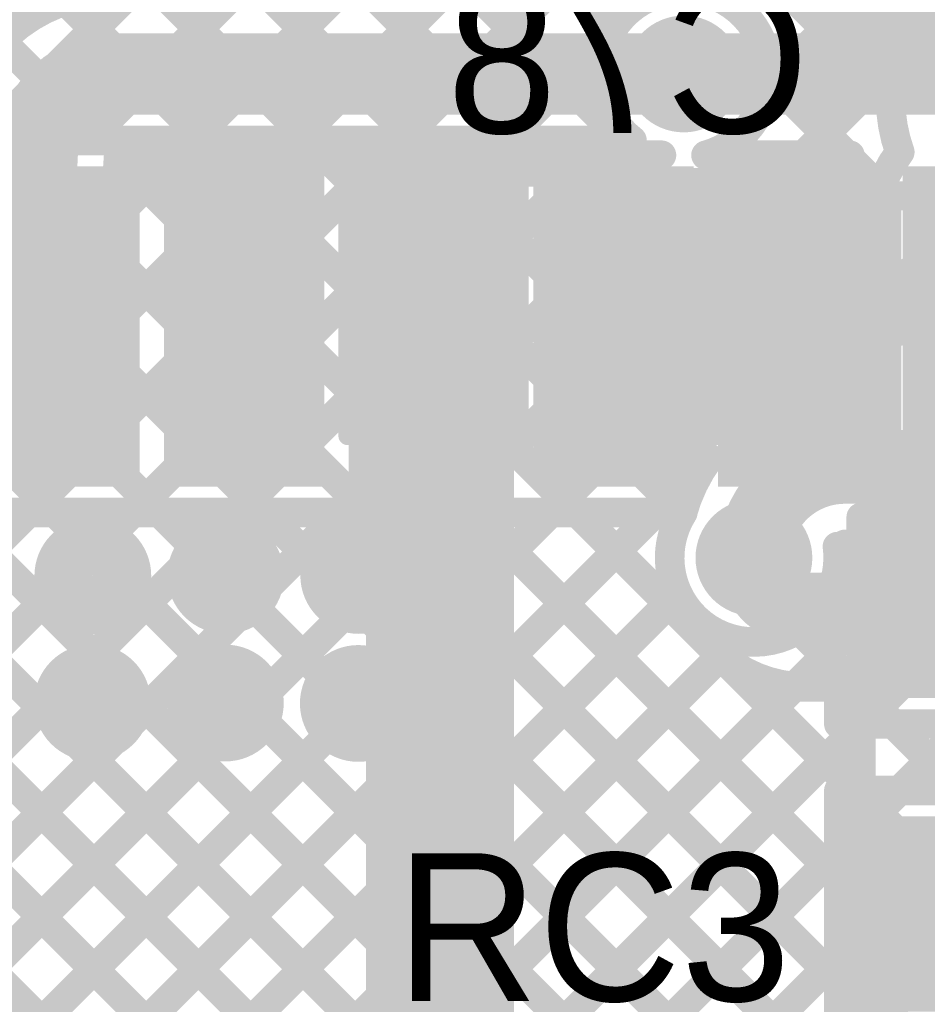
# Model space of a CAD drawing. Header units: millimetres. Extents: x 3.06 to 5.82, y 1.29 to 3.84.
# Tile 214 of 244: x 5.09 to 5.33, y 2.64 to 2.9. Entities that reach past the tile are written whole.
import ezdxf

# ---------------------------------------------------------------- set-up
doc = ezdxf.new("R2010")
doc.units = ezdxf.units.MM
doc.header["$MEASUREMENT"] = 0
for name, color, linetype in [('BottomLayer', 5, 'Continuous'), ('BottomOverlay', 54, 'Continuous'), ('BottomPaste', 16, 'Continuous'), ('BottomSolder', 6, 'Continuous'), ('MultiLayer', 9, 'Continuous'), ('TopLayer', 1, 'Continuous'), ('TopOverlay', 2, 'Continuous'), ('TopPaste', 8, 'Continuous'), ('TopSolder', 216, 'Continuous'), ('ViaHoleLayer', 16, 'Continuous')]:
    doc.layers.add(name, color=color, linetype=linetype)

# ---------------------------------------------------------------- blocks, each defined once
blk = doc.blocks.new('SOT_23_B_67')
at = {"layer": 'BottomLayer'}
for points in [[(-0.05354, 0.02126), (-0.02126, 0.02126), (-0.05354, 0.05748), (-0.02126, 0.05748)], [(0.02126, 0.02126), (0.05354, 0.02126), (0.02126, 0.05748), (0.05354, 0.05748)], [(-0.01614, -0.05748), (0.01614, -0.05748), (-0.01614, -0.02126), (0.01614, -0.02126)]]:
    blk.add_solid(points, dxfattribs=at)
at = {"layer": 'BottomOverlay'}
for points, const_width in [([(-0.06439, 0.045, 1), (-0.07161, 0.045, 1)], 0.01), ([(-0.07411, 0.045, 1), (-0.06911, 0.045, 1)], 0.005), ([(-0.06689, 0.045, 1), (-0.06189, 0.045, 1)], 0.005), ([(-0.01497, 0.033, 1), (-0.01103, 0.033, 1)], 0.00394), ([(0.01103, 0.033, 1), (0.01497, 0.033, 1)], 0.00394), ([(-0.06497, 0.03, 1), (-0.06103, 0.03, 1)], 0.00394), ([(0.06103, 0.03, 1), (0.06497, 0.03, 1)], 0.00394), ([(-0.06497, -0.034, 1), (-0.06103, -0.034, 1)], 0.00394), ([(-0.06497, -0.034, 1), (-0.06103, -0.034, 1)], 0.00394), ([(-0.02597, -0.034, 1), (-0.02203, -0.034, 1)], 0.00394), ([(0.02203, -0.034, 1), (0.02597, -0.034, 1)], 0.00394), ([(0.06103, -0.034, 1), (0.06497, -0.034, 1)], 0.00394), ([(0.06103, -0.034, 1), (0.06497, -0.034, 1)], 0.00394)]:
    blk.add_lwpolyline(points, format="xyb", close=True, dxfattribs=dict(at, const_width=const_width))
at = {"layer": 'BottomOverlay', "const_width": 0.00787}
for points in [[(0.013, 0.033), (-0.013, 0.033)], [(-0.063, 0.03), (-0.063, -0.034)], [(0.063, 0.03), (0.063, -0.034)], [(-0.024, -0.034), (-0.063, -0.034)], [(0.063, -0.034), (0.024, -0.034)]]:
    blk.add_lwpolyline(points, dxfattribs=at)
at = {"layer": 'BottomPaste'}
for points in [[(-0.05354, 0.02126), (-0.02126, 0.02126), (-0.05354, 0.05748), (-0.02126, 0.05748)], [(0.02126, 0.02126), (0.05354, 0.02126), (0.02126, 0.05748), (0.05354, 0.05748)], [(-0.01614, -0.05748), (0.01614, -0.05748), (-0.01614, -0.02126), (0.01614, -0.02126)]]:
    blk.add_solid(points, dxfattribs=at)
at = {"layer": 'BottomSolder'}
for points in [[(-0.05754, 0.01726), (-0.01726, 0.01726), (-0.05754, 0.06148), (-0.01726, 0.06148)], [(0.01726, 0.01726), (0.05754, 0.01726), (0.01726, 0.06148), (0.05754, 0.06148)], [(-0.02014, -0.06148), (0.02014, -0.06148), (-0.02014, -0.01726), (0.02014, -0.01726)]]:
    blk.add_solid(points, dxfattribs=at)
blk = doc.blocks.new('ESP32_WROOM_32__16MB__68')
at = {"layer": 'TopLayer'}
for points in [[(-0.10197, -0.38406), (-0.10197, -0.30531), (-0.1374, -0.38406), (-0.1374, -0.30531)], [(-0.05197, -0.38406), (-0.05197, -0.30531), (-0.0874, -0.38406), (-0.0874, -0.30531)], [(-0.00197, -0.38406), (-0.00197, -0.30531), (-0.0374, -0.38406), (-0.0374, -0.30531)], [(0.04803, -0.38406), (0.04803, -0.30531), (0.0126, -0.38406), (0.0126, -0.30531)], [(0.09803, -0.38406), (0.09803, -0.30531), (0.0626, -0.38406), (0.0626, -0.30531)], [(0.14803, -0.38406), (0.14803, -0.30531), (0.1126, -0.38406), (0.1126, -0.30531)]]:
    blk.add_solid(points, dxfattribs=at)
at = {"layer": 'TopPaste'}
for points in [[(-0.10197, -0.38406), (-0.10197, -0.30531), (-0.1374, -0.38406), (-0.1374, -0.30531)], [(-0.05197, -0.38406), (-0.05197, -0.30531), (-0.0874, -0.38406), (-0.0874, -0.30531)], [(-0.00197, -0.38406), (-0.00197, -0.30531), (-0.0374, -0.38406), (-0.0374, -0.30531)], [(0.04803, -0.38406), (0.04803, -0.30531), (0.0126, -0.38406), (0.0126, -0.30531)], [(0.09803, -0.38406), (0.09803, -0.30531), (0.0626, -0.38406), (0.0626, -0.30531)], [(0.14803, -0.38406), (0.14803, -0.30531), (0.1126, -0.38406), (0.1126, -0.30531)]]:
    blk.add_solid(points, dxfattribs=at)
at = {"layer": 'TopSolder'}
for points in [[(-0.09797, -0.38806), (-0.09797, -0.30131), (-0.1414, -0.38806), (-0.1414, -0.30131)], [(-0.04797, -0.38806), (-0.04797, -0.30131), (-0.0914, -0.38806), (-0.0914, -0.30131)], [(0.00203, -0.38806), (0.00203, -0.30131), (-0.0414, -0.38806), (-0.0414, -0.30131)], [(0.05203, -0.38806), (0.05203, -0.30131), (0.0086, -0.38806), (0.0086, -0.30131)], [(0.10203, -0.38806), (0.10203, -0.30131), (0.0586, -0.38806), (0.0586, -0.30131)], [(0.15203, -0.38806), (0.15203, -0.30131), (0.1086, -0.38806), (0.1086, -0.30131)]]:
    blk.add_solid(points, dxfattribs=at)
blk = doc.blocks.new('RES_0805_69')
at = {"layer": 'TopLayer'}
for points in [[(-0.06, -0.025), (-0.02, -0.025), (-0.06, 0.025), (-0.02, 0.025)], [(0.02, -0.025), (0.06, -0.025), (0.02, 0.025), (0.06, 0.025)]]:
    blk.add_solid(points, dxfattribs=at)
at = {"layer": 'TopOverlay', "const_width": 0.00787}
for points in [[(-0.065, 0.03), (0.065, 0.03)], [(-0.065, 0.03), (-0.065, -0.03)], [(0.065, 0.03), (0.065, -0.03)], [(-0.065, -0.03), (0.065, -0.03)]]:
    blk.add_lwpolyline(points, dxfattribs=at)
at = {"layer": 'TopOverlay', "const_width": 0.00394}
for points in [[(-0.06697, 0.03, 1), (-0.06303, 0.03, 1)], [(-0.06697, 0.03, 1), (-0.06303, 0.03, 1)], [(0.06303, 0.03, 1), (0.06697, 0.03, 1)], [(0.06303, 0.03, 1), (0.06697, 0.03, 1)], [(-0.06697, -0.03, 1), (-0.06303, -0.03, 1)], [(-0.06697, -0.03, 1), (-0.06303, -0.03, 1)], [(0.06303, -0.03, 1), (0.06697, -0.03, 1)], [(0.06303, -0.03, 1), (0.06697, -0.03, 1)]]:
    blk.add_lwpolyline(points, format="xyb", close=True, dxfattribs=at)
at = {"layer": 'TopPaste'}
for points in [[(-0.06, -0.025), (-0.02, -0.025), (-0.06, 0.025), (-0.02, 0.025)], [(0.02, -0.025), (0.06, -0.025), (0.02, 0.025), (0.06, 0.025)]]:
    blk.add_solid(points, dxfattribs=at)
at = {"layer": 'TopSolder'}
for points in [[(-0.064, -0.029), (-0.016, -0.029), (-0.064, 0.029), (-0.016, 0.029)], [(0.016, -0.029), (0.064, -0.029), (0.016, 0.029), (0.064, 0.029)]]:
    blk.add_solid(points, dxfattribs=at)
blk = doc.blocks.new('RES_0805_B_72')
at = {"layer": 'BottomLayer'}
for points in [[(-0.06, -0.025), (-0.02, -0.025), (-0.06, 0.025), (-0.02, 0.025)], [(0.02, -0.025), (0.06, -0.025), (0.02, 0.025), (0.06, 0.025)]]:
    blk.add_solid(points, dxfattribs=at)
at = {"layer": 'BottomOverlay', "const_width": 0.00787}
for points in [[(-0.065, 0.03), (0.065, 0.03)], [(-0.065, -0.03), (-0.065, 0.03)], [(0.065, -0.03), (0.065, 0.03)], [(-0.065, -0.03), (0.065, -0.03)]]:
    blk.add_lwpolyline(points, dxfattribs=at)
at = {"layer": 'BottomOverlay', "const_width": 0.00394}
for points in [[(-0.06697, 0.03, 1), (-0.06303, 0.03, 1)], [(-0.06697, 0.03, 1), (-0.06303, 0.03, 1)], [(0.06303, 0.03, 1), (0.06697, 0.03, 1)], [(0.06303, 0.03, 1), (0.06697, 0.03, 1)], [(-0.06697, -0.03, 1), (-0.06303, -0.03, 1)], [(-0.06697, -0.03, 1), (-0.06303, -0.03, 1)], [(0.06303, -0.03, 1), (0.06697, -0.03, 1)], [(0.06303, -0.03, 1), (0.06697, -0.03, 1)]]:
    blk.add_lwpolyline(points, format="xyb", close=True, dxfattribs=at)
at = {"layer": 'BottomPaste'}
for points in [[(-0.06, -0.025), (-0.02, -0.025), (-0.06, 0.025), (-0.02, 0.025)], [(0.02, -0.025), (0.06, -0.025), (0.02, 0.025), (0.06, 0.025)]]:
    blk.add_solid(points, dxfattribs=at)
at = {"layer": 'BottomSolder'}
for points in [[(-0.064, -0.029), (-0.016, -0.029), (-0.064, 0.029), (-0.016, 0.029)], [(0.016, -0.029), (0.064, -0.029), (0.016, 0.029), (0.064, 0.029)]]:
    blk.add_solid(points, dxfattribs=at)
blk = doc.blocks.new('C__0805_B_111')
at = {"layer": 'BottomLayer'}
for points in [[(-0.06, -0.03), (-0.02, -0.03), (-0.06, 0.03), (-0.02, 0.03)], [(0.02, -0.03), (0.06, -0.03), (0.02, 0.03), (0.06, 0.03)]]:
    blk.add_solid(points, dxfattribs=at)
at = {"layer": 'BottomOverlay', "const_width": 0.005}
for points in [[(-0.065, 0.035), (-0.065, -0.035)], [(0.065, 0.035), (-0.065, 0.035)], [(0.065, 0.035), (0.065, -0.035)], [(0.065, -0.035), (-0.065, -0.035)]]:
    blk.add_lwpolyline(points, dxfattribs=at)
at = {"layer": 'BottomOverlay', "const_width": 0.0025}
for points in [[(-0.06625, 0.035, 1), (-0.06375, 0.035, 1)], [(-0.06625, 0.035, 1), (-0.06375, 0.035, 1)], [(0.06375, 0.035, 1), (0.06625, 0.035, 1)], [(0.06375, 0.035, 1), (0.06625, 0.035, 1)], [(-0.06625, -0.035, 1), (-0.06375, -0.035, 1)], [(-0.06625, -0.035, 1), (-0.06375, -0.035, 1)], [(0.06375, -0.035, 1), (0.06625, -0.035, 1)], [(0.06375, -0.035, 1), (0.06625, -0.035, 1)]]:
    blk.add_lwpolyline(points, format="xyb", close=True, dxfattribs=at)
at = {"layer": 'BottomPaste'}
for points in [[(-0.06, -0.03), (-0.02, -0.03), (-0.06, 0.03), (-0.02, 0.03)], [(0.02, -0.03), (0.06, -0.03), (0.02, 0.03), (0.06, 0.03)]]:
    blk.add_solid(points, dxfattribs=at)
at = {"layer": 'BottomSolder'}
for points in [[(-0.064, -0.034), (-0.016, -0.034), (-0.064, 0.034), (-0.016, 0.034)], [(0.016, -0.034), (0.064, -0.034), (0.016, 0.034), (0.064, 0.034)]]:
    blk.add_solid(points, dxfattribs=at)

msp = doc.modelspace()

# ---------------------------------------------------------------- linework, layer by layer
at = {"layer": 'BottomLayer'}
for points, const_width in [([(5.06537, 2.88748), (5.362, 3.18411)], 0.008), ([(5.064, 3.13844), (5.312, 2.89044)], 0.008), ([(5.312, 2.88244), (5.312, 2.95444)], 0.008), ([(5.28003, 2.90416), (5.312, 2.93612)], 0.008), ([(5.28752, 2.88335), (5.312, 2.90784)], 0.008), ([(5.111, 2.887), (5.265, 2.887)], 0.022), ([(5.2878, 2.88635), (5.30916, 2.865)], 0.008), ([(5.29745, 2.865), (5.31489, 2.88244)], 0.008), ([(5.312, 2.88244), (5.321, 2.88244)], 0.008), ([(5.27777, 2.8681), (5.28087, 2.865)], 0.008), ([(4.789, 2.49797), (5.15603, 2.865)], 0.008), ([(4.789, 2.46969), (5.18431, 2.865)], 0.008), ([(4.789, 2.4414), (5.2126, 2.865)], 0.008), ([(4.789, 2.41312), (5.24088, 2.865)], 0.008), ([(5.10866, 2.84591), (5.12774, 2.865)], 0.008), ([(5.11199, 2.865), (5.248, 2.865)], 0.008), ([(5.13945, 2.865), (5.45195, 2.5525)], 0.008), ([(5.16773, 2.865), (5.248, 2.78473)], 0.008), ([(5.19602, 2.865), (5.248, 2.81302)], 0.008), ([(5.2243, 2.865), (5.248, 2.8413)], 0.008), ([(5.248, 2.865), (5.25897, 2.865)], 0.008), ([(5.248, 2.865), (5.25897, 2.865)], 0.008), ([(5.248, 2.783), (5.248, 2.865)], 0.008), ([(5.27103, 2.865), (5.31, 2.865)], 0.008), ([(5.31, 2.846), (5.31, 2.865)], 0.008), ([(5.11197, 2.86419), (5.37839, 2.59778)], 0.008), ([(5.31, 2.86416), (5.31822, 2.85594)], 0.008), ([(5.31, 2.84927), (5.31924, 2.85851)], 0.008), ([(5.31, 2.846), (5.315, 2.846)], 0.008), ([(4.789, 2.38484), (5.248, 2.84384)], 0.008), ([(5.10678, 2.8411), (5.36389, 2.58399)], 0.008), ([(5.279, 2.824), (5.315, 2.824)], 0.022), ([(5.315, 2.824), (5.3189, 2.824)], 0.02), ([(5.0956, 2.82399), (5.31788, 2.60171)], 0.008), ([(4.90254, 2.81907), (5.702, 2.01961)], 0.008), ([(4.789, 2.35655), (5.248, 2.81555)], 0.008), ([(5.07972, 2.81159), (5.30049, 2.59082)], 0.008), ([(4.94371, 2.80618), (5.702, 2.04789)], 0.008), ([(5.199, 2.629), (5.199, 2.792)], 0.04), ([(4.97418, 2.804), (5.702, 2.07618)], 0.008), ([(5.00246, 2.804), (5.30093, 2.50553)], 0.008), ([(5.03074, 2.804), (5.299, 2.53574)], 0.008), ([(5.05845, 2.80458), (5.299, 2.56403)], 0.008), ([(4.789, 2.32827), (5.248, 2.78727)], 0.008), ([(5.30863, 2.78063), (5.3456, 2.78063)], 0.02), ([(4.789, 2.29998), (5.2714, 2.78239)], 0.008), ([(5.248, 2.783), (5.27185, 2.783)], 0.008), ([(5.24973, 2.783), (5.26463, 2.7681)], 0.008), ([(5.30863, 2.75963), (5.31846, 2.75963)], 0.008), ([(5.31846, 2.75152), (5.31846, 2.75963)], 0.008), ([(5.30675, 2.75427), (5.35929, 2.70172)], 0.008), ([(4.789, 2.18685), (5.35367, 2.75152)], 0.008), ([(4.789, 2.21513), (5.32539, 2.75152)], 0.008), ([(5.31846, 2.75152), (5.355, 2.75152)], 0.008), ([(4.789, 2.2717), (5.26343, 2.74613)], 0.008), ([(5.29608, 2.73665), (5.36657, 2.66616)], 0.008), ([(4.789, 2.24341), (5.27927, 2.73368)], 0.008), ([(4.789, 2.15856), (5.355, 2.72456)], 0.008), ([(4.789, 2.13028), (5.35968, 2.70096)], 0.008), ([(4.789, 2.10199), (5.37281, 2.68581)], 0.008)]:
    msp.add_lwpolyline(points, dxfattribs=dict(at, const_width=const_width))
for points, const_width in [([(5.068, 2.866, -0.414214), (5.111, 2.909)], 0.008), ([(5.25897, 2.909, -0.494904), (5.28781, 2.887)], 0.008), ([(5.09, 2.866, -0.414214), (5.111, 2.887)], 0.022), ([(5.28781, 2.887, -0.337879), (5.27103, 2.865)], 0.008), ([(5.3235, 2.86586, -0.086011), (5.321, 2.88031)], 0.008), ([(5.09, 2.866, -0.414214), (5.05, 2.826)], 0.022), ([(5.11199, 2.865, -0.409497), (5.05, 2.804)], 0.008), ([(5.31611, 2.84597, -0.141377), (5.3235, 2.86586)], 0.008), ([(5.338, 2.8431, -0.414214), (5.35427, 2.85937)], 0.022), ([(5.338, 2.8431, -0.414214), (5.3189, 2.824)], 0.022), ([(5.284, 2.756, -0.414214), (5.30863, 2.78063)], 0.02), ([(5.26461, 2.76802, -0.091932), (5.27185, 2.783)], 0.008), ([(5.30681, 2.756, -1.3245), (5.26461, 2.76802)], 0.008), ([(5.30661, 2.75902, -0.033168), (5.30681, 2.756)], 0.008)]:
    msp.add_lwpolyline(points, format="xyb", dxfattribs=dict(at, const_width=const_width))
for points, const_width in [([(5.27803, 2.90416, 1), (5.28203, 2.90416, 1)], 0.004), ([(5.1055, 2.887, 1), (5.1165, 2.887, 1)], 0.011), ([(5.1055, 2.887, 1), (5.1165, 2.887, 1)], 0.011), ([(5.25909, 2.887, 1), (5.27091, 2.887, 1)], 0.01181), ([(5.2595, 2.887, 1), (5.2705, 2.887, 1)], 0.011), ([(5.31, 2.89044, 1), (5.314, 2.89044, 1)], 0.004), ([(5.2858, 2.88635, 1), (5.2898, 2.88635, 1)], 0.004), ([(5.28581, 2.887, 1), (5.28981, 2.887, 1)], 0.004), ([(5.28581, 2.887, 1), (5.28981, 2.887, 1)], 0.004), ([(5.28552, 2.88335, 1), (5.28952, 2.88335, 1)], 0.004), ([(5.31, 2.88244, 1), (5.314, 2.88244, 1)], 0.004), ([(5.31, 2.88244, 1), (5.314, 2.88244, 1)], 0.004), ([(5.31288, 2.88244, 1), (5.31689, 2.88244, 1)], 0.004), ([(5.319, 2.88244, 1), (5.323, 2.88244, 1)], 0.004), ([(5.319, 2.88031, 1), (5.323, 2.88031, 1)], 0.004), ([(5.0845, 2.866, 1), (5.0955, 2.866, 1)], 0.011), ([(5.0845, 2.866, 1), (5.0955, 2.866, 1)], 0.011), ([(5.27577, 2.8681, 1), (5.27977, 2.8681, 1)], 0.004), ([(5.10999, 2.865, 1), (5.11399, 2.865, 1)], 0.004), ([(5.10999, 2.865, 1), (5.11399, 2.865, 1)], 0.004), ([(5.12574, 2.865, 1), (5.12974, 2.865, 1)], 0.004), ([(5.13745, 2.865, 1), (5.14145, 2.865, 1)], 0.004), ([(5.15403, 2.865, 1), (5.15803, 2.865, 1)], 0.004), ([(5.16573, 2.865, 1), (5.16973, 2.865, 1)], 0.004), ([(5.18231, 2.865, 1), (5.18631, 2.865, 1)], 0.004), ([(5.19402, 2.865, 1), (5.19802, 2.865, 1)], 0.004), ([(5.2106, 2.865, 1), (5.2146, 2.865, 1)], 0.004), ([(5.2223, 2.865, 1), (5.2263, 2.865, 1)], 0.004), ([(5.23888, 2.865, 1), (5.24288, 2.865, 1)], 0.004), ([(5.246, 2.865, 1), (5.25, 2.865, 1)], 0.004), ([(5.246, 2.865, 1), (5.25, 2.865, 1)], 0.004), ([(5.246, 2.865, 1), (5.25, 2.865, 1)], 0.004), ([(5.246, 2.865, 1), (5.25, 2.865, 1)], 0.004), ([(5.25697, 2.865, 1), (5.26097, 2.865, 1)], 0.004), ([(5.25697, 2.865, 1), (5.26097, 2.865, 1)], 0.004), ([(5.26903, 2.865, 1), (5.27303, 2.865, 1)], 0.004), ([(5.26903, 2.865, 1), (5.27303, 2.865, 1)], 0.004), ([(5.27887, 2.865, 1), (5.28287, 2.865, 1)], 0.004), ([(5.29545, 2.865, 1), (5.29945, 2.865, 1)], 0.004), ([(5.30716, 2.865, 1), (5.31116, 2.865, 1)], 0.004), ([(5.308, 2.865, 1), (5.312, 2.865, 1)], 0.004), ([(5.308, 2.865, 1), (5.312, 2.865, 1)], 0.004), ([(5.3215, 2.86586, 1), (5.3255, 2.86586, 1)], 0.004), ([(5.3215, 2.86586, 1), (5.3255, 2.86586, 1)], 0.004), ([(5.10997, 2.86419, 1), (5.11397, 2.86419, 1)], 0.004), ([(5.308, 2.86416, 1), (5.312, 2.86416, 1)], 0.004), ([(5.31724, 2.85851, 1), (5.32124, 2.85851, 1)], 0.004), ([(5.31622, 2.85594, 1), (5.32022, 2.85594, 1)], 0.004), ([(5.308, 2.84927, 1), (5.312, 2.84927, 1)], 0.004), ([(5.3325, 2.8431, 1), (5.3435, 2.8431, 1)], 0.011), ([(5.3325, 2.8431, 1), (5.3435, 2.8431, 1)], 0.011), ([(5.308, 2.846, 1), (5.312, 2.846, 1)], 0.004), ([(5.308, 2.846, 1), (5.312, 2.846, 1)], 0.004), ([(5.313, 2.846, 1), (5.317, 2.846, 1)], 0.004), ([(5.31411, 2.84597, 1), (5.31811, 2.84597, 1)], 0.004), ([(5.10666, 2.84591, 1), (5.11066, 2.84591, 1)], 0.004), ([(5.246, 2.84384, 1), (5.25, 2.84384, 1)], 0.004), ([(5.10478, 2.8411, 1), (5.10878, 2.8411, 1)], 0.004), ([(5.246, 2.8413, 1), (5.25, 2.8413, 1)], 0.004), ([(5.2735, 2.824, 1), (5.2845, 2.824, 1)], 0.011), ([(5.3095, 2.824, 1), (5.3205, 2.824, 1)], 0.011), ([(5.31, 2.824, 1), (5.32, 2.824, 1)], 0.01), ([(5.3134, 2.824, 1), (5.3244, 2.824, 1)], 0.011), ([(5.3139, 2.824, 1), (5.3239, 2.824, 1)], 0.01), ([(5.0936, 2.82399, 1), (5.0976, 2.82399, 1)], 0.004), ([(5.246, 2.81555, 1), (5.25, 2.81555, 1)], 0.004), ([(5.246, 2.81302, 1), (5.25, 2.81302, 1)], 0.004), ([(5.189, 2.792, 1), (5.209, 2.792, 1)], 0.02), ([(5.246, 2.78727, 1), (5.25, 2.78727, 1)], 0.004), ([(5.246, 2.78473, 1), (5.25, 2.78473, 1)], 0.004), ([(5.30363, 2.78063, 1), (5.31363, 2.78063, 1)], 0.01), ([(5.30363, 2.78063, 1), (5.31363, 2.78063, 1)], 0.01), ([(5.246, 2.783, 1), (5.25, 2.783, 1)], 0.004), ([(5.246, 2.783, 1), (5.25, 2.783, 1)], 0.004), ([(5.24773, 2.783, 1), (5.25173, 2.783, 1)], 0.004), ([(5.2694, 2.78239, 1), (5.2734, 2.78239, 1)], 0.004), ([(5.26985, 2.783, 1), (5.27385, 2.783, 1)], 0.004), ([(5.26985, 2.783, 1), (5.27385, 2.783, 1)], 0.004), ([(5.26261, 2.76802, 1), (5.26661, 2.76802, 1)], 0.004), ([(5.26261, 2.76802, 1), (5.26661, 2.76802, 1)], 0.004), ([(5.26263, 2.7681, 1), (5.26663, 2.7681, 1)], 0.004), ([(5.27809, 2.756, 1), (5.28991, 2.756, 1)], 0.01181), ([(5.279, 2.756, 1), (5.289, 2.756, 1)], 0.01), ([(5.09909, 2.75111, 1), (5.11091, 2.75111, 1)], 0.01181), ([(5.13509, 2.75122, 1), (5.14691, 2.75122, 1)], 0.01181), ([(5.17109, 2.75122, 1), (5.18291, 2.75122, 1)], 0.01181), ([(5.30461, 2.75902, 1), (5.30861, 2.75902, 1)], 0.004), ([(5.30663, 2.75963, 1), (5.31063, 2.75963, 1)], 0.004), ([(5.31646, 2.75963, 1), (5.32046, 2.75963, 1)], 0.004), ([(5.31646, 2.75963, 1), (5.32046, 2.75963, 1)], 0.004), ([(5.30481, 2.756, 1), (5.30881, 2.756, 1)], 0.004), ([(5.30481, 2.756, 1), (5.30881, 2.756, 1)], 0.004), ([(5.30475, 2.75427, 1), (5.30875, 2.75427, 1)], 0.004), ([(5.31646, 2.75152, 1), (5.32046, 2.75152, 1)], 0.004), ([(5.31646, 2.75152, 1), (5.32046, 2.75152, 1)], 0.004), ([(5.32339, 2.75152, 1), (5.32739, 2.75152, 1)], 0.004), ([(5.26143, 2.74613, 1), (5.26543, 2.74613, 1)], 0.004), ([(5.29408, 2.73665, 1), (5.29808, 2.73665, 1)], 0.004), ([(5.27727, 2.73368, 1), (5.28127, 2.73368, 1)], 0.004), ([(5.09898, 2.71678, 1), (5.11079, 2.71678, 1)], 0.01181), ([(5.13498, 2.71667, 1), (5.14679, 2.71667, 1)], 0.01181), ([(5.17098, 2.71656, 1), (5.18279, 2.71656, 1)], 0.01181), ([(5.189, 2.629, 1), (5.209, 2.629, 1)], 0.02)]:
    msp.add_lwpolyline(points, format="xyb", close=True, dxfattribs=dict(at, const_width=const_width))
at = {"layer": 'BottomSolder', "const_width": 0.01581}
for points in [[(5.25709, 2.887, 1), (5.27291, 2.887, 1)], [(5.27609, 2.756, 1), (5.29191, 2.756, 1)], [(5.09709, 2.75111, 1), (5.11291, 2.75111, 1)], [(5.13309, 2.75122, 1), (5.14891, 2.75122, 1)], [(5.16909, 2.75122, 1), (5.18491, 2.75122, 1)], [(5.09698, 2.71678, 1), (5.11279, 2.71678, 1)], [(5.13298, 2.71667, 1), (5.14879, 2.71667, 1)], [(5.16898, 2.71656, 1), (5.18479, 2.71656, 1)]]:
    msp.add_lwpolyline(points, format="xyb", close=True, dxfattribs=at)
at = {"layer": 'MultiLayer', "const_width": 0.01181}
for points in [[(5.25909, 2.887, 1), (5.27091, 2.887, 1)], [(5.27809, 2.756, 1), (5.28991, 2.756, 1)], [(5.09909, 2.75111, 1), (5.11091, 2.75111, 1)], [(5.13509, 2.75122, 1), (5.14691, 2.75122, 1)], [(5.17109, 2.75122, 1), (5.18291, 2.75122, 1)], [(5.09898, 2.71678, 1), (5.11079, 2.71678, 1)], [(5.13498, 2.71667, 1), (5.14679, 2.71667, 1)], [(5.17098, 2.71656, 1), (5.18279, 2.71656, 1)]]:
    msp.add_lwpolyline(points, format="xyb", close=True, dxfattribs=at)
at = {"layer": 'TopLayer'}
for points, const_width in [([(5.06537, 2.88748), (5.49992, 3.32203)], 0.008), ([(5.07517, 2.869), (5.49992, 3.29375)], 0.008), ([(5.10346, 2.869), (5.49992, 3.26546)], 0.008), ([(5.13174, 2.869), (5.49992, 3.23718)], 0.008), ([(5.16003, 2.869), (5.52031, 3.22928)], 0.008), ([(4.95687, 3.189), (5.2461, 2.89977)], 0.008), ([(4.93137, 3.18622), (5.24859, 2.869)], 0.008), ([(5.18831, 2.869), (5.49992, 3.18061)], 0.008), ([(4.93137, 3.15793), (5.2203, 2.869)], 0.008), ([(4.93137, 3.12965), (5.19202, 2.869)], 0.008), ([(4.93137, 3.10136), (5.16373, 2.869)], 0.008), ([(4.95962, 3.04483), (5.13545, 2.869)], 0.008), ([(4.96048, 3.01569), (5.10717, 2.869)], 0.008), ([(5.2166, 2.869), (5.24441, 2.89681)], 0.008), ([(5.265, 2.887), (5.429, 2.887)], 0.022), ([(5.24488, 2.869), (5.24784, 2.87197)], 0.008), ([(5.07468, 2.869), (5.11724, 2.869)], 0.008), ([(5.11724, 2.869), (5.12468, 2.869)], 0.008), ([(5.11724, 2.869), (5.12468, 2.869)], 0.008), ([(5.12468, 2.869), (5.16724, 2.869)], 0.008), ([(5.16724, 2.869), (5.17468, 2.869)], 0.008), ([(5.16724, 2.869), (5.17468, 2.869)], 0.008), ([(5.17468, 2.869), (5.21724, 2.869)], 0.008), ([(5.21724, 2.869), (5.22468, 2.869)], 0.008), ([(5.21724, 2.869), (5.22468, 2.869)], 0.008), ([(5.22468, 2.869), (5.25099, 2.869)], 0.008), ([(4.96966, 2.80852), (5.25918, 2.519)], 0.008), ([(4.91761, 2.804), (5.20261, 2.519)], 0.008), ([(4.94589, 2.804), (5.23089, 2.519)], 0.008), ([(4.83831, 2.519), (5.08757, 2.76826)], 0.008), ([(4.8666, 2.519), (5.11585, 2.76826)], 0.008), ([(4.89488, 2.519), (5.14414, 2.76826)], 0.008), ([(4.92316, 2.519), (5.17242, 2.76826)], 0.008), ([(4.95145, 2.519), (5.20071, 2.76826)], 0.008), ([(4.97973, 2.519), (5.22899, 2.76826)], 0.008), ([(5.00802, 2.519), (5.25728, 2.76826)], 0.008), ([(5.0382, 2.76826), (5.28746, 2.519)], 0.008), ([(5.06648, 2.76826), (5.298, 2.53674)], 0.008), ([(5.07468, 2.76826), (5.11724, 2.76826)], 0.008), ([(5.09477, 2.76826), (5.298, 2.56503)], 0.008), ([(5.11724, 2.76826), (5.12468, 2.76826)], 0.008), ([(5.11724, 2.76826), (5.12468, 2.76826)], 0.008), ([(5.12305, 2.76826), (5.29811, 2.5932)], 0.008), ([(5.12468, 2.76826), (5.16724, 2.76826)], 0.008), ([(5.15134, 2.76826), (5.30497, 2.61463)], 0.008), ([(5.16724, 2.76826), (5.17468, 2.76826)], 0.008), ([(5.16724, 2.76826), (5.17468, 2.76826)], 0.008), ([(5.17468, 2.76826), (5.21724, 2.76826)], 0.008), ([(5.17962, 2.76826), (5.307, 2.64088)], 0.008), ([(5.20791, 2.76826), (5.307, 2.66917)], 0.008), ([(5.21724, 2.76826), (5.22468, 2.76826)], 0.008), ([(5.21724, 2.76826), (5.22468, 2.76826)], 0.008), ([(5.22468, 2.76826), (5.26476, 2.76826)], 0.008), ([(5.23619, 2.76826), (5.31145, 2.693)], 0.008), ([(5.298, 2.742), (5.343, 2.742)], 0.02), ([(5.0363, 2.519), (5.26343, 2.74613)], 0.008), ([(5.06459, 2.519), (5.27511, 2.72952)], 0.008), ([(5.09287, 2.519), (5.295, 2.72113)], 0.008), ([(5.298, 2.721), (5.307, 2.721)], 0.008), ([(5.307, 2.711), (5.307, 2.721)], 0.008), ([(5.12115, 2.519), (5.31315, 2.711)], 0.008), ([(5.307, 2.711), (5.379, 2.711)], 0.008), ([(5.32173, 2.711), (5.33973, 2.693)], 0.008), ([(5.32344, 2.693), (5.34144, 2.711)], 0.008), ([(5.307, 2.693), (5.379, 2.693)], 0.008), ([(5.307, 2.631), (5.307, 2.693)], 0.008), ([(5.14944, 2.519), (5.307, 2.67656)], 0.008), ([(5.17772, 2.519), (5.307, 2.64828)], 0.008)]:
    msp.add_lwpolyline(points, dxfattribs=dict(at, const_width=const_width))
for points, const_width in [([(5.25099, 2.869, -0.82013), (5.27103, 2.909)], 0.008), ([(5.26583, 2.7422, -0.313975), (5.26476, 2.76826)], 0.008), ([(5.298, 2.742, -0.414214), (5.284, 2.756)], 0.02), ([(5.298, 2.721, -0.299948), (5.26583, 2.7422)], 0.008)]:
    msp.add_lwpolyline(points, format="xyb", dxfattribs=dict(at, const_width=const_width))
for points, const_width in [([(5.2441, 2.89977, 1), (5.2481, 2.89977, 1)], 0.004), ([(5.24241, 2.89681, 1), (5.24641, 2.89681, 1)], 0.004), ([(5.25909, 2.887, 1), (5.27091, 2.887, 1)], 0.01181), ([(5.2595, 2.887, 1), (5.2705, 2.887, 1)], 0.011), ([(5.24584, 2.87197, 1), (5.24984, 2.87197, 1)], 0.004), ([(5.10146, 2.869, 1), (5.10546, 2.869, 1)], 0.004), ([(5.10517, 2.869, 1), (5.10917, 2.869, 1)], 0.004), ([(5.11524, 2.869, 1), (5.11924, 2.869, 1)], 0.004), ([(5.11524, 2.869, 1), (5.11924, 2.869, 1)], 0.004), ([(5.11524, 2.869, 1), (5.11924, 2.869, 1)], 0.004), ([(5.12268, 2.869, 1), (5.12668, 2.869, 1)], 0.004), ([(5.12268, 2.869, 1), (5.12668, 2.869, 1)], 0.004), ([(5.12268, 2.869, 1), (5.12668, 2.869, 1)], 0.004), ([(5.12974, 2.869, 1), (5.13374, 2.869, 1)], 0.004), ([(5.13345, 2.869, 1), (5.13745, 2.869, 1)], 0.004), ([(5.15803, 2.869, 1), (5.16203, 2.869, 1)], 0.004), ([(5.16173, 2.869, 1), (5.16573, 2.869, 1)], 0.004), ([(5.16524, 2.869, 1), (5.16924, 2.869, 1)], 0.004), ([(5.16524, 2.869, 1), (5.16924, 2.869, 1)], 0.004), ([(5.16524, 2.869, 1), (5.16924, 2.869, 1)], 0.004), ([(5.17268, 2.869, 1), (5.17668, 2.869, 1)], 0.004), ([(5.17268, 2.869, 1), (5.17668, 2.869, 1)], 0.004), ([(5.17268, 2.869, 1), (5.17668, 2.869, 1)], 0.004), ([(5.18631, 2.869, 1), (5.19031, 2.869, 1)], 0.004), ([(5.19002, 2.869, 1), (5.19402, 2.869, 1)], 0.004), ([(5.2146, 2.869, 1), (5.2186, 2.869, 1)], 0.004), ([(5.21524, 2.869, 1), (5.21924, 2.869, 1)], 0.004), ([(5.21524, 2.869, 1), (5.21924, 2.869, 1)], 0.004), ([(5.21524, 2.869, 1), (5.21924, 2.869, 1)], 0.004), ([(5.2183, 2.869, 1), (5.2223, 2.869, 1)], 0.004), ([(5.22268, 2.869, 1), (5.22668, 2.869, 1)], 0.004), ([(5.22268, 2.869, 1), (5.22668, 2.869, 1)], 0.004), ([(5.22268, 2.869, 1), (5.22668, 2.869, 1)], 0.004), ([(5.24288, 2.869, 1), (5.24688, 2.869, 1)], 0.004), ([(5.24659, 2.869, 1), (5.25059, 2.869, 1)], 0.004), ([(5.24899, 2.869, 1), (5.25299, 2.869, 1)], 0.004), ([(5.24899, 2.869, 1), (5.25299, 2.869, 1)], 0.004), ([(5.08557, 2.76826, 1), (5.08957, 2.76826, 1)], 0.004), ([(5.09277, 2.76826, 1), (5.09677, 2.76826, 1)], 0.004), ([(5.11385, 2.76826, 1), (5.11785, 2.76826, 1)], 0.004), ([(5.11524, 2.76826, 1), (5.11924, 2.76826, 1)], 0.004), ([(5.11524, 2.76826, 1), (5.11924, 2.76826, 1)], 0.004), ([(5.11524, 2.76826, 1), (5.11924, 2.76826, 1)], 0.004), ([(5.12105, 2.76826, 1), (5.12505, 2.76826, 1)], 0.004), ([(5.12268, 2.76826, 1), (5.12668, 2.76826, 1)], 0.004), ([(5.12268, 2.76826, 1), (5.12668, 2.76826, 1)], 0.004), ([(5.12268, 2.76826, 1), (5.12668, 2.76826, 1)], 0.004), ([(5.14214, 2.76826, 1), (5.14614, 2.76826, 1)], 0.004), ([(5.14934, 2.76826, 1), (5.15334, 2.76826, 1)], 0.004), ([(5.16524, 2.76826, 1), (5.16924, 2.76826, 1)], 0.004), ([(5.16524, 2.76826, 1), (5.16924, 2.76826, 1)], 0.004), ([(5.16524, 2.76826, 1), (5.16924, 2.76826, 1)], 0.004), ([(5.17042, 2.76826, 1), (5.17442, 2.76826, 1)], 0.004), ([(5.17268, 2.76826, 1), (5.17668, 2.76826, 1)], 0.004), ([(5.17268, 2.76826, 1), (5.17668, 2.76826, 1)], 0.004), ([(5.17268, 2.76826, 1), (5.17668, 2.76826, 1)], 0.004), ([(5.17762, 2.76826, 1), (5.18162, 2.76826, 1)], 0.004), ([(5.19871, 2.76826, 1), (5.20271, 2.76826, 1)], 0.004), ([(5.20591, 2.76826, 1), (5.20991, 2.76826, 1)], 0.004), ([(5.21524, 2.76826, 1), (5.21924, 2.76826, 1)], 0.004), ([(5.21524, 2.76826, 1), (5.21924, 2.76826, 1)], 0.004), ([(5.21524, 2.76826, 1), (5.21924, 2.76826, 1)], 0.004), ([(5.22268, 2.76826, 1), (5.22668, 2.76826, 1)], 0.004), ([(5.22268, 2.76826, 1), (5.22668, 2.76826, 1)], 0.004), ([(5.22268, 2.76826, 1), (5.22668, 2.76826, 1)], 0.004), ([(5.22699, 2.76826, 1), (5.23099, 2.76826, 1)], 0.004), ([(5.23419, 2.76826, 1), (5.23819, 2.76826, 1)], 0.004), ([(5.25528, 2.76826, 1), (5.25928, 2.76826, 1)], 0.004), ([(5.26276, 2.76826, 1), (5.26676, 2.76826, 1)], 0.004), ([(5.26276, 2.76826, 1), (5.26676, 2.76826, 1)], 0.004), ([(5.27809, 2.756, 1), (5.28991, 2.756, 1)], 0.01181), ([(5.279, 2.756, 1), (5.289, 2.756, 1)], 0.01), ([(5.09909, 2.75111, 1), (5.11091, 2.75111, 1)], 0.01181), ([(5.13509, 2.75122, 1), (5.14691, 2.75122, 1)], 0.01181), ([(5.17109, 2.75122, 1), (5.18291, 2.75122, 1)], 0.01181), ([(5.293, 2.742, 1), (5.303, 2.742, 1)], 0.01), ([(5.293, 2.742, 1), (5.303, 2.742, 1)], 0.01), ([(5.26143, 2.74613, 1), (5.26543, 2.74613, 1)], 0.004), ([(5.26383, 2.7422, 1), (5.26783, 2.7422, 1)], 0.004), ([(5.26383, 2.7422, 1), (5.26783, 2.7422, 1)], 0.004), ([(5.27311, 2.72952, 1), (5.27711, 2.72952, 1)], 0.004), ([(5.09898, 2.71678, 1), (5.11079, 2.71678, 1)], 0.01181), ([(5.13498, 2.71667, 1), (5.14679, 2.71667, 1)], 0.01181), ([(5.17098, 2.71656, 1), (5.18279, 2.71656, 1)], 0.01181), ([(5.293, 2.72113, 1), (5.297, 2.72113, 1)], 0.004), ([(5.296, 2.721, 1), (5.3, 2.721, 1)], 0.004), ([(5.296, 2.721, 1), (5.3, 2.721, 1)], 0.004), ([(5.305, 2.721, 1), (5.309, 2.721, 1)], 0.004), ([(5.305, 2.721, 1), (5.309, 2.721, 1)], 0.004), ([(5.305, 2.711, 1), (5.309, 2.711, 1)], 0.004), ([(5.305, 2.711, 1), (5.309, 2.711, 1)], 0.004), ([(5.31115, 2.711, 1), (5.31515, 2.711, 1)], 0.004), ([(5.31973, 2.711, 1), (5.32373, 2.711, 1)], 0.004), ([(5.305, 2.693, 1), (5.309, 2.693, 1)], 0.004), ([(5.305, 2.693, 1), (5.309, 2.693, 1)], 0.004), ([(5.30945, 2.693, 1), (5.31345, 2.693, 1)], 0.004), ([(5.32144, 2.693, 1), (5.32544, 2.693, 1)], 0.004), ([(5.305, 2.67656, 1), (5.309, 2.67656, 1)], 0.004), ([(5.305, 2.66917, 1), (5.309, 2.66917, 1)], 0.004), ([(5.305, 2.64828, 1), (5.309, 2.64828, 1)], 0.004), ([(5.305, 2.64088, 1), (5.309, 2.64088, 1)], 0.004)]:
    msp.add_lwpolyline(points, format="xyb", close=True, dxfattribs=dict(at, const_width=const_width))
at = {"layer": 'TopSolder', "const_width": 0.01581}
for points in [[(5.25709, 2.887, 1), (5.27291, 2.887, 1)], [(5.27609, 2.756, 1), (5.29191, 2.756, 1)], [(5.09709, 2.75111, 1), (5.11291, 2.75111, 1)], [(5.13309, 2.75122, 1), (5.14891, 2.75122, 1)], [(5.16909, 2.75122, 1), (5.18491, 2.75122, 1)], [(5.09698, 2.71678, 1), (5.11279, 2.71678, 1)], [(5.13298, 2.71667, 1), (5.14879, 2.71667, 1)], [(5.16898, 2.71656, 1), (5.18479, 2.71656, 1)]]:
    msp.add_lwpolyline(points, format="xyb", close=True, dxfattribs=at)
at = {"layer": 'ViaHoleLayer', "const_width": 0.00787}
for points in [[(5.26106, 2.887, 1), (5.26894, 2.887, 1)], [(5.28006, 2.756, 1), (5.28794, 2.756, 1)], [(5.10106, 2.75111, 1), (5.10894, 2.75111, 1)], [(5.13706, 2.75122, 1), (5.14494, 2.75122, 1)], [(5.17306, 2.75122, 1), (5.18094, 2.75122, 1)], [(5.10095, 2.71678, 1), (5.10883, 2.71678, 1)], [(5.13695, 2.71667, 1), (5.14483, 2.71667, 1)], [(5.17295, 2.71656, 1), (5.18083, 2.71656, 1)]]:
    msp.add_lwpolyline(points, format="xyb", close=True, dxfattribs=at)

# ---------------------------------------------------------------- block references
for name, p, rotation in [('ESP32_WROOM_32__16MB__68', (5.21565, 3.16331), 360), ('RES_0805_B_72', (5.383, 2.91844), 360), ('SOT_23_B_67', (5.383, 2.82), 180), ('C__0805_B_111', (5.239, 2.824), 180), ('RES_0805_69', (5.343, 2.702), 90)]:
    msp.add_blockref(name, p, dxfattribs=dict(rotation=rotation))

# ---------------------------------------------------------------- texts
at = {"layer": 'BottomOverlay', "text_generation_flag": 2}
msp.add_text('C78', height=0.04, dxfattribs=at).set_placement((5.299, 2.871))
at = {"layer": 'TopOverlay'}
msp.add_text('RC3', height=0.04, dxfattribs=at).set_placement((5.187, 2.636))

doc.saveas('drawing.dxf')
